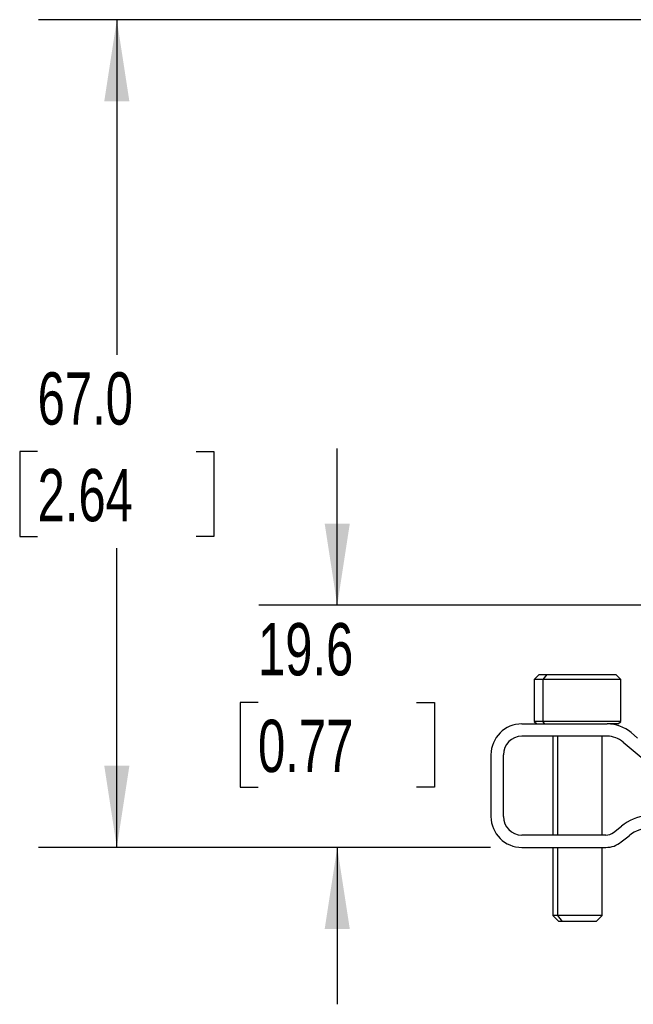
# Model space of a CAD drawing. Header units: millimetres. Extents: x 13 to 546, y 13 to 419.
# Tile 6 of 11: x 349 to 399, y 97 to 176. Entities that reach past the tile are written whole.
import ezdxf

# ---------------------------------------------------------------- set-up
doc = ezdxf.new("R2010")
doc.units = ezdxf.units.MM
doc.header["$LTSCALE"] = 2
doc.layers.add('DIMENSIONS', color=140, linetype='Continuous', lineweight=25)
doc.styles.add('SLDTEXTSTYLE0', font='TXT', dxfattribs={"width": 0.7})
doc.dimstyles.new('SLDDIMSTYLE2', dxfattribs={"dimtxt": 4.316016, "dimasz": 6.604, "dimexe": 0, "dimexo": 0.0625, "dimgap": 1.079004, "dimtad": 0, "dimtih": 1, "dimtoh": 1, "dimrnd": 1e-09, "dimzin": 4, "dimdsep": 46, "dimtxsty": 'SLDTEXTSTYLE0', "dimsah": 1, "dimcen": 0.09, "dimadec": 0, "dimazin": 1, "dimtfac": 1, "dimtofl": 0, "dimtmove": 0, "dimatfit": 3, "dimfxl": 0, "dimfrac": 2, "dimtolj": 1, "dimtzin": 12, "dimarcsym": 0})
doc.dimstyles.new('SLDDIMSTYLE3', dxfattribs={"dimtxt": 4.316016, "dimasz": 6.604, "dimexe": 0, "dimexo": 0.0625, "dimgap": 1.079004, "dimtad": 0, "dimtih": 1, "dimtoh": 1, "dimrnd": 1e-09, "dimzin": 12, "dimdsep": 46, "dimtxsty": 'SLDTEXTSTYLE0', "dimsah": 1, "dimcen": 0.09, "dimadec": 0, "dimazin": 3, "dimtfac": 1, "dimtmove": 0, "dimatfit": 0, "dimfxl": 0, "dimfrac": 2, "dimtolj": 1, "dimtzin": 12, "dimarcsym": 0})

# ---------------------------------------------------------------- blocks, each defined once
blk = doc.blocks.new('_D_6')
at = {"layer": 'DIMENSIONS'}
for p, q in [((375.015, 128.899), (375.015, 141.599)), ((400.678, 128.899), (368.665, 128.899)), ((368.603, 121.034), (367.153, 121.034)), ((367.153, 121.034), (367.153, 114.175)), ((381.428, 121.034), (382.877, 121.034)), ((382.877, 121.034), (382.877, 114.175)), ((367.153, 114.175), (368.603, 114.175)), ((382.877, 114.175), (381.428, 114.175)), ((387.418, 109.299), (368.665, 109.299)), ((375.015, 109.299), (375.015, 96.599))]:
    blk.add_line(p, q, dxfattribs=at)
for points in [[(375.015, 128.899), (376.031, 135.503), (373.999, 135.503)], [(375.015, 109.299), (373.999, 102.695), (376.031, 102.695)]]:
    blk.add_solid(points, dxfattribs=at)
at = {"layer": 'DIMENSIONS', "char_height": 4.2333, "attachment_point": 1, "style": 'SLDTEXTSTYLE0'}
for s, insert in [('19.6', (368.603, 127.457)), ('0.77', (368.603, 119.632))]:
    blk.add_mtext(s, dxfattribs=dict(at, insert=insert))
blk = doc.blocks.new('_D_7')
at = {"layer": 'DIMENSIONS'}
for p, q in [((402.128, 176.299), (350.826, 176.299)), ((357.176, 176.299), (357.176, 149.159)), ((350.764, 141.333), (349.314, 141.333)), ((349.314, 141.333), (349.314, 134.474)), ((363.589, 141.333), (365.039, 141.333)), ((365.039, 141.333), (365.039, 134.474)), ((349.314, 134.474), (350.764, 134.474)), ((365.039, 134.474), (363.589, 134.474)), ((357.176, 109.299), (357.176, 133.508)), ((387.418, 109.299), (350.826, 109.299))]:
    blk.add_line(p, q, dxfattribs=at)
for points in [[(357.176, 176.299), (356.16, 169.695), (358.192, 169.695)], [(357.176, 109.299), (358.192, 115.903), (356.16, 115.903)]]:
    blk.add_solid(points, dxfattribs=at)
at = {"layer": 'DIMENSIONS', "char_height": 4.2333, "attachment_point": 1, "style": 'SLDTEXTSTYLE0'}
for s, insert in [('67.0', (350.764, 147.757)), ('2.64', (350.764, 139.931))]:
    blk.add_mtext(s, dxfattribs=dict(at, insert=insert))

msp = doc.modelspace()

# ---------------------------------------------------------------- linework, layer by layer
for p, q in [((391.358, 123.299), (390.958, 122.899)), ((390.958, 122.899), (390.958, 119.499)), ((391.652, 122.899), (390.958, 122.899)), ((391.358, 123.299), (391.973, 123.299)), ((391.973, 123.299), (391.652, 122.899)), ((391.652, 122.899), (391.652, 119.499)), ((397.958, 122.899), (391.652, 122.899)), ((391.973, 123.299), (397.558, 123.299)), ((397.958, 122.899), (397.558, 123.299)), ((397.958, 119.499), (397.958, 122.899)), ((389.958, 119.299), (396.866, 119.299)), ((390.958, 119.499), (391.158, 119.299)), ((391.652, 119.499), (390.958, 119.499)), ((397.958, 119.499), (391.652, 119.499)), ((391.812, 119.299), (391.652, 119.499)), ((397.758, 119.299), (396.866, 119.299)), ((397.758, 119.299), (397.958, 119.499)), ((396.866, 118.299), (389.958, 118.299)), ((392.458, 118.299), (392.458, 110.299)), ((392.855, 110.299), (392.855, 118.299)), ((396.458, 110.299), (396.458, 118.299)), ((399.322, 118.154), (398.795, 118.597)), ((398.152, 117.831), (399.613, 116.604)), ((387.458, 116.799), (387.458, 111.799)), ((388.458, 111.799), (388.458, 116.799)), ((397.381, 110.518), (398.012, 111.022)), ((396.757, 110.299), (389.958, 110.299)), ((398.006, 109.737), (398.636, 110.241)), ((389.958, 109.299), (396.757, 109.299)), ((392.458, 109.299), (392.458, 103.799)), ((392.855, 103.799), (392.855, 109.299)), ((396.458, 103.799), (396.458, 109.299)), ((392.458, 103.799), (392.958, 103.299)), ((392.855, 103.799), (392.458, 103.799)), ((393.255, 103.299), (392.855, 103.799)), ((396.458, 103.799), (392.855, 103.799)), ((395.958, 103.299), (396.458, 103.799)), ((393.255, 103.299), (392.958, 103.299)), ((395.958, 103.299), (393.255, 103.299))]:
    msp.add_line(p, q)
for centre, radius, start, end in [((389.958, 116.799), 2.5, 90, 180), ((396.866, 116.299), 3, 50, 90), ((389.958, 116.799), 1.5, 90, 180), ((396.866, 116.299), 2, 50, 90), ((389.958, 111.799), 2.5, 180, 270), ((389.958, 111.799), 1.5, 180, 270), ((400.51, 107.899), 4, 96.53627, 128.65981), ((400.51, 107.899), 3, 90, 128.65981), ((396.757, 111.299), 1, 270, 308.65981), ((396.757, 111.299), 2, 270, 308.65981)]:
    msp.add_arc(centre, radius, start, end)

# ---------------------------------------------------------------- dimensions: what is measured, and where the dimension line sits
at = {"layer": 'DIMENSIONS'}
for base, p2, dimstyle, picture, middle in [((357.176, 176.299), (404.668, 176.299), 'SLDDIMSTYLE2', '_D_7', (357.176, 141.333)), ((375.015, 128.899), (403.218, 128.899), 'SLDDIMSTYLE3', '_D_6', (375.015, 121.034))]:
    dim = msp.add_linear_dim(base=base, p1=(389.958, 109.299), p2=p2, angle=90, dimstyle=dimstyle, dxfattribs=at)
    dim.commit()
    dim.dimension.update_dxf_attribs({"geometry": picture, "text_midpoint": middle, "dimtype": 160})

doc.saveas('drawing.dxf')
